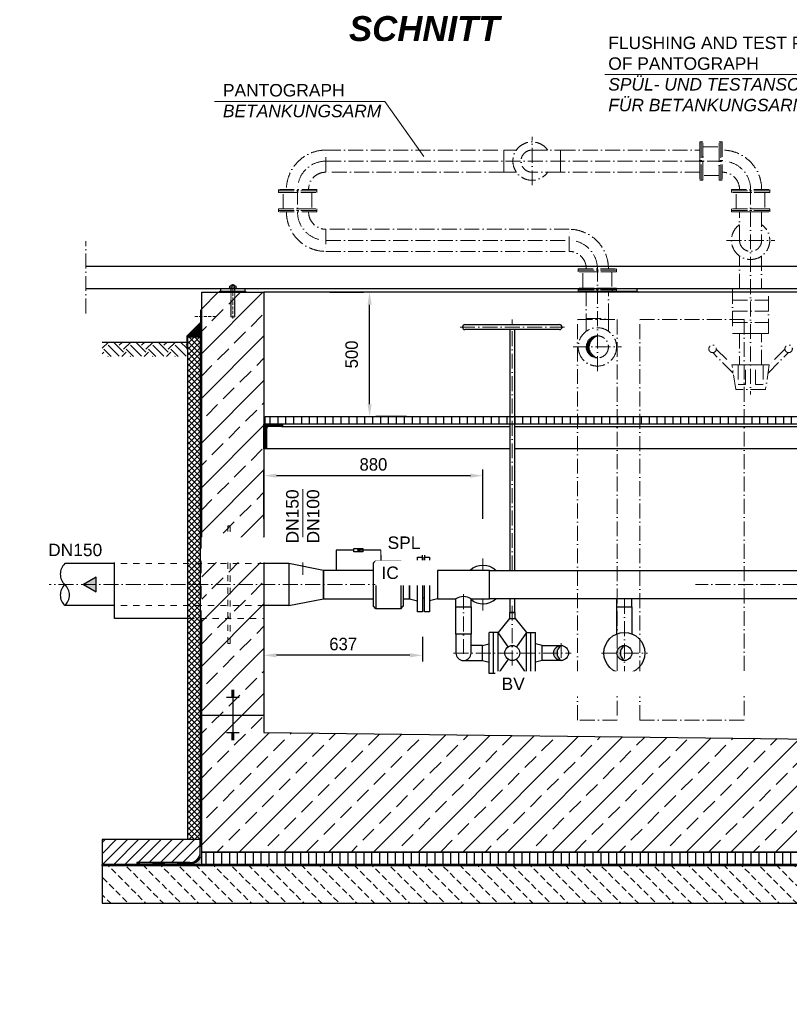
# Model space of a CAD drawing. Header units: millimetres. Extents: x 3814 to 923545, y -36595 to -4911.
# Tile 8 of 54: x 10567 to 13660, y -33863 to -29905. Entities that reach past the tile are written whole.
import ezdxf

# ---------------------------------------------------------------- set-up
doc = ezdxf.new("R2010")
doc.units = ezdxf.units.MM
doc.linetypes.add('ACAD_ISO10W100', pattern=[18, 12, -3, 0, -3])
doc.linetypes.add('JIS_02_1.0', pattern=[2, 1, -1])
for name, color, linetype, lineweight in [('Bemaßung', 7, 'Continuous', 9), ('Beschriftung', 7, 'Continuous', 9), ('P------T2', 7, 'Continuous', 18), ('P-DABDICHTUNG', 7, 'Continuous', 18)]:
    doc.layers.add(name, color=color, linetype=linetype, lineweight=lineweight)
doc.layers.add('P-MU050ENTL', color=7, linetype='Continuous')
doc.layers.add('P-MU150AUSL', color=7, linetype='Continuous')
doc.styles.add('LBB3.5M1000', font='isocp.shx', dxfattribs={"height": 3.5})
doc.dimstyles.new('DIN', dxfattribs={"dimtxt": 2.5, "dimasz": 2.5, "dimexe": 1.25, "dimexo": 0.625, "dimtad": 1, "dimtih": 1, "dimdec": 4, "dimdsep": 46, "dimlunit": 6, "dimtxsty": 'Standard', "dimcen": 2.5, "dimadec": 0, "dimazin": 0, "dimtfac": 1, "dimtdec": 4, "dimtmove": 0, "dimatfit": 3, "dimfxl": 0, "dimtvp": 1, "dimtolj": 1, "dimtzin": 0, "dimarcsym": 0})

# ---------------------------------------------------------------- blocks, each defined once
blk = doc.blocks.new('*D5')
at = {"layer": 'Bemaßung', "color": 0, "lineweight": -2, "transparency": 16777216}
for p, q in [((11548.7, -31911), (11548.7, -31712.9)), ((12378.7, -31737.9), (11598.7, -31737.9)), ((12428.7, -31911), (12428.7, -31712.9))]:
    blk.add_line(p, q, dxfattribs=at)
at = {"layer": 'Bemaßung', "color": 0, "transparency": 16777216}
for points in [[(11598.7, -31729.6), (11598.7, -31746.2), (11548.7, -31737.9)], [(12378.7, -31729.6), (12378.7, -31746.2), (12428.7, -31737.9)]]:
    blk.add_solid(points, dxfattribs=at)
at = {"layer": 'DEFPOINTS', "color": 0, "transparency": 16777216}
for p in [(11548.7, -31737.9), (11548.7, -32071), (12428.7, -32071)]:
    blk.add_point(p, dxfattribs=at)
at = {"layer": 'Bemaßung', "color": 0, "transparency": 16777216, "insert": (11988.7, -31692.9), "char_height": 50, "attachment_point": 5}
blk.add_mtext('\\A1;880', dxfattribs=at)
blk = doc.blocks.new('*D6')
at = {"layer": 'Bemaßung', "color": 0, "lineweight": -2, "transparency": 16777216}
for p, q in [((11813.3, -31000.6), (11948.3, -31000.6)), ((11973.3, -31450.6), (11973.3, -31050.6)), ((12122.2, -31500.6), (11998.3, -31500.6))]:
    blk.add_line(p, q, dxfattribs=at)
at = {"layer": 'Bemaßung', "color": 0, "transparency": 16777216}
for points in [[(11965, -31050.6), (11981.7, -31050.6), (11973.3, -31000.6)], [(11965, -31450.6), (11981.7, -31450.6), (11973.3, -31500.6)]]:
    blk.add_solid(points, dxfattribs=at)
at = {"layer": 'DEFPOINTS', "color": 0, "transparency": 16777216}
for p in [(11973.3, -31000.6), (11973.3, -31000.6), (11962.2, -31500.6)]:
    blk.add_point(p, dxfattribs=at)
at = {"layer": 'Bemaßung', "color": 0, "transparency": 16777216, "insert": (11901.6, -31250.6), "char_height": 50, "attachment_point": 5, "rotation": 90}
blk.add_mtext('\\A1;500', dxfattribs=at)
blk = doc.blocks.new('*D8')
at = {"layer": 'Bemaßung', "color": 0, "lineweight": -2, "transparency": 16777216}
for p, q in [((11548.7, -32385.6), (11548.7, -32484.9)), ((12185.7, -32385.6), (12185.7, -32484.9)), ((12135.7, -32459.9), (11598.7, -32459.9))]:
    blk.add_line(p, q, dxfattribs=at)
at = {"layer": 'Bemaßung', "color": 0, "transparency": 16777216}
for points in [[(11598.7, -32451.6), (11598.7, -32468.2), (11548.7, -32459.9)], [(12135.7, -32451.6), (12135.7, -32468.2), (12185.7, -32459.9)]]:
    blk.add_solid(points, dxfattribs=at)
at = {"layer": 'DEFPOINTS', "color": 0, "transparency": 16777216}
for p in [(11548.7, -32285.6), (12185.7, -32285.6), (11548.7, -32459.9)]:
    blk.add_point(p, dxfattribs=at)
at = {"layer": 'Bemaßung', "color": 0, "transparency": 16777216, "insert": (11867.2, -32414.9), "char_height": 50, "attachment_point": 5}
blk.add_mtext('\\A1;637', dxfattribs=at)

msp = doc.modelspace()

# ---------------------------------------------------------------- hatches: boundary and pattern name
at = {"lineweight": 0}
h = msp.add_hatch(dxfattribs=at)
h.set_pattern_fill('ANSI33', color=256, scale=20)
h.set_pattern_definition([(45, (-3769.42, -32125.63), (-89.8026, 89.8026), []), (45, (-3679.62, -32125.63), (-89.8026, 89.8026), [63.5, -31.75])])
h.paths.add_polyline_path([(14698.70188, -31855.63298), (14448.70188, -31855.63298), (14448.70188, -31000.63298), (14698.70188, -31000.63298)])
h.paths.add_polyline_path([(11548.70188, -32039.13298), (11298.70188, -32039.13298), (11298.70188, -31000.63298), (11548.70188, -31000.63298)])
h.paths.add_polyline_path([(11298.70188, -32039.13298), (11548.70188, -32039.13298), (11548.70188, -32770.63298), (14098.70188, -32800.63298), (14098.70188, -33000.63298), (14448.70188, -33000.63298), (14448.70188, -31855.63298), (14698.70188, -31855.63298), (14698.70188, -33250.63298), (11298.70188, -33250.63298)])
at = {"lineweight": 5}
h = msp.add_hatch(dxfattribs=at)
h.set_pattern_fill('ANSI36', color=256, angle=90)
h.set_pattern_definition([(135, (-3704.4937, -31152.133), (-6.1739261, 1.683798), [7.9375, -1.5875, 0, -1.5875])])
h.paths.add_polyline_path([(11298.70188, -31124.13298), (11242.70188, -31180.13298), (11292.70188, -31180.13298), (11298.70188, -31180.13298)])
at = {"linetype": 'ACAD_ISO10W100', "lineweight": 18, "ltscale": 5}
h = msp.add_hatch(dxfattribs=at)
h.set_pattern_fill('ANSI35', color=256)
h.set_pattern_definition([(45, (12866.477, -31220.292), (-4.4901, 4.4901), []), (45, (12870.967, -31220.292), (-4.4901, 4.4901), [7.9375, -1.5875, 0, -1.5875])])
h.paths.add_polyline_path([(12888.70188, -31175.84193, 0.4142135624), (12844.25188, -31220.29193), (12856.1488, -31220.29193, -0.3270173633)])
h.paths.add_polyline_path([(12856.1488, -31220.29193), (12844.25188, -31220.29193, 0.4142135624), (12888.70188, -31264.74193, -0.3270173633)])
h = msp.add_hatch()
h.set_pattern_fill('EARTH', color=256, scale=10, angle=45)
h.set_pattern_definition([(45, (-10478.57, -31229.77), (7e-15, 89.80256), [63.5, -63.5]), (45, (-10495.41, -31212.93), (7e-15, 89.80256), [63.5, -63.5]), (45, (-10512.246, -31196.095), (7e-15, 89.80256), [63.5, -63.5]), (135, (-10512.246, -31184.87), (-89.80256, 7e-15), [63.5, -63.5]), (135, (-10495.41, -31168.03), (-89.80256, 7e-15), [63.5, -63.5]), (135, (-10478.57, -31151.194), (-89.80256, 7e-15), [63.5, -63.5])])
h.paths.add_polyline_path([(10898.70188, -31258.90864), (10898.70188, -31200.63298), (11238.74445, -31200.63298), (11238.74445, -31258.90864)])
h = msp.add_hatch()
h.set_pattern_fill('ANSI31', color=256, scale=10, angle=45)
h.set_pattern_definition([(90, (-89454.934, 6819.145), (-31.75, 5e-15), [])])
h.paths.add_polyline_path([(14272.85188, -31530.63298), (14272.85188, -31500.63298), (14443.70188, -31500.63298), (14443.70188, -31530.63298)])
h.paths.add_polyline_path([(14272.85188, -31500.63298), (14272.85188, -31530.63298), (11553.70188, -31530.63298), (11553.70188, -31500.63298)])
at = {"lineweight": 9}
h = msp.add_hatch(dxfattribs=at)
h.set_pattern_fill('ANSI31', color=256)
h.set_pattern_definition([(45, (-87854.9343, 6819.1448), (-2.24506403, 2.24506403), [])])
edge = h.paths.add_edge_path()
edge.add_line((11548.70188, -31630.63298), (11548.70188, -31530.63298))
edge.add_line((11548.70188, -31530.63298), (11623.70188, -31530.63298))
edge.add_line((11623.70188, -31530.63298), (11623.70188, -31535.63298))
edge.add_arc((11618.70188, -31535.63298), 5, 270, 360, ccw=False)
edge.add_line((11618.70188, -31540.63298), (11568.70188, -31540.63298))
edge.add_arc((11568.70188, -31550.63298), 10, 450, 540)
edge.add_line((11558.70188, -31550.63298), (11558.70188, -31625.63298))
edge.add_arc((11553.70188, -31625.63298), 5, 270, 360, ccw=False)
edge.add_line((11553.70188, -31630.63298), (11548.70188, -31630.63298))
h = msp.add_hatch(color=256)
h.dxf.hatch_style = 1
h.paths.add_polyline_path([(10823.25349, -32175.63298), (10874.29145, -32205.09976), (10874.29145, -32146.1662)])
h = msp.add_hatch(color=256)
h.dxf.hatch_style = 1
h.paths.add_polyline_path([(12742.70188, -32420.48298, 0.4142135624), (12712.55188, -32450.63298), (12726.67493, -32450.63298, -0.2492718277)])
h.paths.add_polyline_path([(12726.67493, -32450.63298), (12712.55188, -32450.63298, 0.4142135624), (12742.70188, -32480.78298, -0.2492718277)])
h = msp.add_hatch(color=256)
h.dxf.hatch_style = 1
h.paths.add_polyline_path([(12997.20188, -32420.48298, 0.4142135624), (12967.05188, -32450.63298), (12981.17493, -32450.63298, -0.2492718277)])
h.paths.add_polyline_path([(12981.17493, -32450.63298), (12967.05188, -32450.63298, 0.4142135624), (12997.20188, -32480.78298, -0.2492718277)])
h = msp.add_hatch()
h.set_pattern_fill('ANSI31', color=256, scale=10)
h.set_pattern_definition([(45, (14901.702, -33250.633), (-22.45064, 22.45064), [])])
edge = h.paths.add_edge_path()
edge.add_line((11038.32675, -33292.98896), (11038.32675, -33300.63298))
edge.add_line((11038.32675, -33300.63298), (10898.70188, -33300.63298))
edge.add_line((10898.70188, -33300.63298), (10898.70188, -33200.63298))
edge.add_line((10898.70188, -33200.63298), (11292.70188, -33200.63298))
edge.add_line((11292.70188, -33200.63298), (11292.70188, -33250.63298))
edge.add_arc((11250.3459, -33250.63298), 42.35598, 270, 360, ccw=False)
edge.add_line((11250.3459, -33292.98896), (11038.32675, -33292.98896))
at = {"lineweight": 0}
h = msp.add_hatch(dxfattribs=at)
h.set_pattern_fill('AR-CONC', color=256, scale=0.48356)
h.set_pattern_definition([(50, (14780.874, -33275.633), (3.4683817, -0.303444), [0.36267, -3.989368]), (355, (14780.874, -33275.633), (-0.6709456, 3.6372986), [0.290136, -3.1914945]), (100.45144, (14781.163, -33275.6583), (2.797436, 3.3338545), [0.308222, -3.3904412]), (46.1842, (14780.874, -33274.666), (5.16075, -0.8003847), [0.544005, -5.984052]), (96.63564, (14781.304, -33274.7326), (4.519649, 4.710446), [0.462333, -5.085665]), (351.18416, (14780.874, -33274.666), (4.519649, 4.710446), [0.435204, -4.787242]), (21, (14781.3576, -33274.9076), (2.8864024, -1.946903), [0.36267, -3.989368]), (326, (14781.3576, -33274.9076), (1.176575, 3.506534), [0.290136, -3.1914945]), (71.45144, (14781.598, -33275.07), (4.0629775, 1.559631), [0.308222, -3.3904412]), (37.5, (14780.874, -33275.633), (0.05880017, 1.6097408), [0, -3.1528098, 0, -3.2398505, 0, -3.2035835]), (7.5, (14780.874, -33275.633), (1.2720985, 1.9072164), [0, -1.8471984, 0, -3.0802758, 0, -1.2209884]), (327.5, (14779.7957, -33275.633), (2.5813506, -0.1090663), [0, -1.2088994, 0, -3.7717663, 0, -5.0048437]), (317.5, (14779.3122, -33275.633), (2.8200537, 0.4840674), [0, -1.5715693, 0, -2.5048397, 0, -3.5541644])])
edge = h.paths.add_edge_path()
edge.add_line((11224.40281, -33300.63298), (11250.3459, -33298.98896))
edge.add_arc((11250.3459, -33250.63298), 48.35598, 270, 360)
edge.add_line((11298.70188, -33250.63298), (11298.70188, -33300.63298))
edge.add_line((11298.70188, -33300.63298), (11224.40281, -33300.63298))
h = msp.add_hatch()
h.set_pattern_fill('ANSI31', color=256, scale=10, angle=45)
h.set_pattern_definition([(90, (12998.702, -33275.633), (-31.75, 5e-15), [])])
h.paths.add_polyline_path([(11298.70188, -33250.63298), (14698.70188, -33250.63298), (14698.70188, -33300.63298), (11298.70188, -33300.63298)])
h = msp.add_hatch(dxfattribs=at)
h.set_pattern_fill('BETON_UNBEWEHRT', color=256, scale=200, angle=90, pattern_type=2)
h.set_pattern_definition([(135, (-19637.443, -33221.28), (-35.35534, -35.35534), [25, -12.5])])
h.paths.add_polyline_path([(15098.70188, -33306.63298), (10898.70188, -33306.63298), (10898.70188, -33456.63298), (15098.70188, -33456.63298)])
at = {"layer": 'P-DABDICHTUNG'}
h = msp.add_hatch(dxfattribs=at)
h.set_pattern_fill('PLAST', scale=6, angle=90, style=0)
h.set_pattern_definition([(90, (72.6165, -34600.2004), (-1.5, 9e-17), []), (90, (72.429, -34600.2004), (-1.5, 9e-17), []), (90, (72.2415, -34600.2004), (-1.5, 9e-17), [])])
h.paths.add_polyline_path([(11038.32675, -33300.63298), (11038.32675, -33298.98896), (11097.83386, -33298.98896), (11097.83386, -33300.63298)])

# ---------------------------------------------------------------- linework, layer by layer
at = {"linetype": 'ACAD_ISO10W100', "lineweight": 18, "ltscale": 5}
for p, q in [((12626.15188, -30570.71912), (12626.15188, -30376.63429)), ((12626.15188, -30429.22671), (12740.15188, -30429.22671)), ((12740.15188, -30429.22671), (12740.15188, -30518.12671)), ((13390.45949, -30473.67671), (11797.70188, -30473.67671)), ((12740.15188, -30518.12671), (12626.15188, -30518.12671)), ((11683.70188, -30587.67671), (11683.70188, -30677.98432)), ((13504.45949, -30587.67671), (13504.45949, -31411.98432)), ((13460.00949, -30791.98432), (13460.00949, -30677.98432)), ((13460.00949, -30677.98432), (13548.90949, -30677.98432)), ((13548.90949, -30677.98432), (13548.90949, -30791.98432)), ((10833.16805, -31085.63298), (10833.16805, -30795.63298)), ((11797.70188, -30791.98432), (12774.70188, -30791.98432)), ((13407.41707, -30791.98432), (13601.5019, -30791.98432)), ((12888.70188, -31317.33434), (12888.70188, -30905.98432)), ((13431.95949, -31031.98432), (13576.95949, -31031.98432)), ((13431.95949, -31076.98432), (13576.95949, -31076.98432)), ((12336.70188, -31140.63298), (12756.70188, -31140.63298)), ((12546.70188, -31130.63298), (12546.70188, -31110.63298)), ((13431.95949, -31121.98432), (13576.95949, -31121.98432)), ((12791.65946, -31220.29193), (12985.74429, -31220.29193)), ((12405.35188, -32175.63298), (10686.14582, -32175.63298)), ((14054.70188, -32175.63298), (12439.05188, -32175.63298)), ((12350.70188, -32214.18296), (12350.70188, -32480.78298)), ((12428.70188, -32232.78298), (12428.70188, -32280.31059)), ((12546.70188, -32500.78298), (12546.70188, -32232.78298)), ((12997.20188, -32232.78298), (12997.20188, -32543.13298)), ((12742.70188, -32410.48298), (12742.70188, -32490.78298)), ((12310.55188, -32450.63298), (12782.85188, -32450.63298)), ((12904.70188, -32450.63298), (13089.70188, -32450.63298))]:
    msp.add_line(p, q, dxfattribs=at)
for p, q in [((10833.16805, -30895.63298), (14758.70188, -30895.63298)), ((10833.16805, -30985.63298), (14758.70188, -30985.63298)), ((11373.70188, -30985.63298), (11373.70188, -30995.63298)), ((11473.70188, -30995.63298), (11473.70188, -30985.63298)), ((12948.70188, -30985.63298), (12948.70188, -30995.63298)), ((13048.70188, -30995.63298), (13048.70188, -30985.63298)), ((11373.70188, -30995.63298), (11368.70188, -31000.63298)), ((11373.70188, -30995.63298), (11473.70188, -30995.63298)), ((11473.70188, -30995.63298), (11478.70188, -31000.63298)), ((14448.70188, -31000.63298), (11548.70188, -31000.63298)), ((12948.70188, -30995.63298), (12943.70188, -31000.63298)), ((12948.70188, -30995.63298), (13048.70188, -30995.63298)), ((13048.70188, -30995.63298), (13053.70188, -31000.63298)), ((11242.70188, -31180.13298), (11298.70188, -31124.13298)), ((11298.70188, -31180.13298), (11252.70188, -31180.13298)), ((11292.70188, -31180.13298), (11298.70188, -31180.13298)), ((11292.70188, -31180.13298), (11298.70188, -31180.13298)), ((10898.70188, -31200.63298), (11238.74445, -31200.63298)), ((11618.70188, -31540.63298), (12536.70188, -31540.63298)), ((12556.70188, -31540.63298), (14124.25188, -31540.63298)), ((12536.70188, -31630.63298), (11553.70188, -31630.63298)), ((14124.25188, -31630.63298), (12556.70188, -31630.63298)), ((10948.70188, -32091.48298), (10748.70188, -32091.48298)), ((11648.70188, -32091.48298), (11548.70188, -32091.48298)), ((12320.55188, -32264.63298), (12320.55188, -32232.78298)), ((12380.85188, -32264.63298), (12380.85188, -32232.78298)), ((12967.05188, -32264.63298), (12967.05188, -32232.78298)), ((13027.35188, -32264.63298), (13027.35188, -32232.78298)), ((10948.70188, -32259.78298), (10748.70188, -32259.78298)), ((11648.70188, -32259.78298), (11548.70188, -32259.78298)), ((12529.56366, -32425.82766), (12489.70188, -32368.13298)), ((12603.70188, -32368.13298), (12563.8401, -32425.82766)), ((12320.55188, -32374.63298), (12320.55188, -32450.63298)), ((12380.85188, -32450.63298), (12380.85188, -32374.63298)), ((12426.70188, -32420.48298), (12380.85188, -32420.48298)), ((12350.70188, -32480.78298), (12426.70188, -32480.78298)), ((12529.56366, -32475.4383), (12489.70188, -32533.13298)), ((12603.70188, -32533.13298), (12563.8401, -32475.4383)), ((11428.70188, -32600.9797), (11418.70188, -32600.9797)), ((11428.70188, -32604.49961), (11418.70188, -32604.49961)), ((11428.70188, -32608.01951), (11418.70188, -32608.01951)), ((11423.70188, -32600.63298), (11423.70188, -32700.63298)), ((11448.70188, -32629.13894), (11398.70188, -32629.13894)), ((11428.70188, -32611.53942), (11418.70188, -32611.53942)), ((11428.70188, -32615.05932), (11418.70188, -32615.05932)), ((11428.70188, -32618.57923), (11418.70188, -32618.57923)), ((11428.70188, -32622.09913), (11418.70188, -32622.09913)), ((11428.70188, -32625.61904), (11418.70188, -32625.61904)), ((11298.70188, -32700.63298), (11548.70188, -32700.63298)), ((11423.70188, -32700.63298), (11423.70188, -32800.63298)), ((11448.70188, -32772.12702), (11398.70188, -32772.12702)), ((11428.70188, -32775.64693), (11418.70188, -32775.64693)), ((11428.70188, -32779.16683), (11418.70188, -32779.16683)), ((11428.70188, -32782.68674), (11418.70188, -32782.68674)), ((11428.70188, -32786.20664), (11418.70188, -32786.20664)), ((11428.70188, -32789.72655), (11418.70188, -32789.72655)), ((11428.70188, -32793.24645), (11418.70188, -32793.24645)), ((11428.70188, -32796.76636), (11418.70188, -32796.76636)), ((11428.70188, -32800.28626), (11418.70188, -32800.28626)), ((11292.70188, -33200.63298), (10898.70188, -33200.63298)), ((10898.70188, -33200.63298), (10898.70188, -33300.63298)), ((11292.70188, -33250.63298), (11292.70188, -33200.63298)), ((11292.70188, -33300.63298), (10898.70188, -33300.63298)), ((11292.70188, -33300.63298), (10898.70188, -33300.63298)), ((10898.70188, -33306.63298), (10898.70188, -33300.63298)), ((11292.70188, -33300.63298), (10898.70188, -33300.63298)), ((10898.70188, -33300.63298), (11298.70188, -33300.63298)), ((11038.32675, -33292.98896), (11038.32675, -33300.63298)), ((11250.3459, -33292.98896), (11038.32675, -33292.98896)), ((11250.3459, -33298.98896), (11038.32675, -33298.98896))]:
    msp.add_line(p, q)
at = {"linetype": 'Continuous', "lineweight": 9}
for p, q in [((11438.70188, -30982.63298), (11408.70188, -30982.63298)), ((11408.70188, -30985.63298), (11408.70188, -30982.63298)), ((11410.30188, -30981.63298), (11410.30188, -30975.63298)), ((11433.63768, -30974.63298), (11413.76608, -30974.63298)), ((11431.70188, -30972.13298), (11415.70188, -30972.13298)), ((11415.70188, -30972.13298), (11415.70188, -30974.63298)), ((11416.92688, -30971.69788), (11416.92688, -30974.63298)), ((11417.23008, -30981.63298), (11417.23008, -30975.63298)), ((11430.17368, -30981.63298), (11430.17368, -30975.63298)), ((11430.47688, -30971.69788), (11430.47688, -30974.63298)), ((11431.70188, -30972.13298), (11431.70188, -30974.63298)), ((11437.10188, -30981.63298), (11437.10188, -30975.63298)), ((11438.70188, -30985.63298), (11438.70188, -30982.63298))]:
    msp.add_line(p, q, dxfattribs=at)
at = {"linetype": 'JIS_02_1.0', "lineweight": 5, "ltscale": 2}
for p, q in [((11415.20188, -31000.63298), (11415.20188, -30982.63298)), ((11415.70188, -31099.13298), (11415.70188, -30972.13298)), ((11416.92688, -31099.56805), (11416.92688, -30974.63298)), ((11430.47688, -31099.56805), (11430.47688, -30974.63298)), ((11431.70188, -31099.13298), (11431.70188, -30972.13298)), ((11432.20188, -31000.63298), (11432.20188, -30982.63298)), ((11431.70188, -31099.13298), (11415.70188, -31099.13298))]:
    msp.add_line(p, q, dxfattribs=at)
at = {"linetype": 'ACAD_ISO10W100', "lineweight": 5}
for p, q in [((11423.70188, -31105.63298), (11423.70188, -30967.57198)), ((11270.61383, -31097.90374), (11358.1249, -31097.90374))]:
    msp.add_line(p, q, dxfattribs=at)
at = {"linetype": 'JIS_02_1.0', "lineweight": 18, "ltscale": 25}
for p, q in [((11242.70188, -32039.13298), (11548.70188, -32039.13298)), ((11548.70188, -32091.48298), (10948.70188, -32091.48298)), ((11548.70188, -32259.78298), (10948.70188, -32259.78298)), ((11242.70188, -32312.13298), (11548.70188, -32312.13298))]:
    msp.add_line(p, q, dxfattribs=at)
at = {"linetype": 'JIS_02_1.0', "lineweight": 25, "ltscale": 50}
for p, q in [((15098.70188, -33303.63298), (10898.70188, -33303.63298)), ((10898.70188, -33303.63298), (15098.70188, -33303.63298)), ((11250.3459, -33295.98896), (11038.32675, -33295.98896))]:
    msp.add_line(p, q, dxfattribs=at)
at = {"linetype": 'ACAD_ISO10W100', "lineweight": 18, "ltscale": 5}
for points in [[(11797.70188, -30429.22671), (12512.15188, -30429.22671), (12512.15188, -30518.12671), (11797.70188, -30518.12671)], [(13300.15188, -30518.12671), (12740.15188, -30518.12671), (12740.15188, -30429.22671), (13300.15188, -30429.22671)], [(13300.15188, -30396.63429), (13300.15188, -30550.71912), (13306.15188, -30550.71912), (13306.15188, -30396.63429)], [(13306.15188, -30396.63429), (13306.15188, -30550.71912), (13312.15188, -30550.71912), (13312.15188, -30396.63429)], [(13378.45949, -30415.8949), (13378.45949, -30531.45852), (13312.15188, -30531.45852), (13312.15188, -30415.8949)], [(13384.45949, -30396.63429), (13384.45949, -30550.71912), (13378.45949, -30550.71912), (13378.45949, -30396.63429)], [(13390.45949, -30396.63429), (13390.45949, -30550.71912), (13384.45949, -30550.71912), (13384.45949, -30396.63429)], [(11760.74429, -30587.67671), (11606.65946, -30587.67671), (11606.65946, -30593.67671), (11760.74429, -30593.67671)], [(13427.41707, -30587.67671), (13581.5019, -30587.67671), (13581.5019, -30593.67671), (13427.41707, -30593.67671)], [(11760.74429, -30593.67671), (11606.65946, -30593.67671), (11606.65946, -30599.67671), (11760.74429, -30599.67671)], [(11741.48369, -30665.98432), (11625.92007, -30665.98432), (11625.92007, -30599.67671), (11741.48369, -30599.67671)], [(13427.41707, -30593.67671), (13581.5019, -30593.67671), (13581.5019, -30599.67671), (13427.41707, -30599.67671)], [(13446.67767, -30599.67671), (13562.2413, -30599.67671), (13562.2413, -30665.98432), (13446.67767, -30665.98432)], [(11760.74429, -30671.98432), (11606.65946, -30671.98432), (11606.65946, -30665.98432), (11760.74429, -30665.98432)], [(13427.41707, -30671.98432), (13581.5019, -30671.98432), (13581.5019, -30665.98432), (13427.41707, -30665.98432)], [(11760.74429, -30677.98432), (11606.65946, -30677.98432), (11606.65946, -30671.98432), (11760.74429, -30671.98432)], [(13427.41707, -30677.98432), (13581.5019, -30677.98432), (13581.5019, -30671.98432), (13427.41707, -30671.98432)], [(11797.70188, -30836.43432), (12774.70188, -30836.43432), (12774.70188, -30747.53432), (11797.70188, -30747.53432)], [(12811.65946, -30905.98432), (12965.74429, -30905.98432), (12965.74429, -30911.98432), (12811.65946, -30911.98432)], [(12811.65946, -30911.98432), (12965.74429, -30911.98432), (12965.74429, -30917.98432), (12811.65946, -30917.98432)], [(12830.92007, -30917.98432), (12946.48369, -30917.98432), (12946.48369, -30984.29193), (12830.92007, -30984.29193)], [(12811.65946, -30990.29193), (12965.74429, -30990.29193), (12965.74429, -30984.29193), (12811.65946, -30984.29193)], [(12811.65946, -30996.29193), (12965.74429, -30996.29193), (12965.74429, -30990.29193), (12811.65946, -30990.29193)], [(12844.25188, -31106.29193), (12933.15188, -31106.29193), (12933.15188, -30996.29193), (12844.25188, -30996.29193)], [(13576.95949, -31166.98432), (13576.95949, -30986.98432), (13431.95949, -30986.98432), (13431.95949, -31166.98432)], [(13548.90949, -31291.98432), (13548.90949, -31166.98432), (13460.00949, -31166.98432), (13460.00949, -31291.98432)], [(13564.45949, -31391.98432), (13444.45949, -31391.98432), (13429.45949, -31291.98432), (13579.45949, -31291.98432)], [(13484.45949, -31371.98432), (13484.45949, -31291.98432), (13454.45949, -31291.98432), (13454.45949, -31371.98432)], [(13524.45949, -31371.98432), (13524.45949, -31291.98432), (13554.45949, -31291.98432), (13554.45949, -31371.98432)]]:
    msp.add_lwpolyline(points, close=True, dxfattribs=at)
for points in [[(12563.22548, -30518.12671), (12512.15188, -30518.12671), (12512.15188, -30429.22671), (12563.22548, -30429.22671)], [(13548.90949, -30854.91071), (13548.90949, -30986.98432), (13460.00949, -30986.98432), (13460.00949, -30854.91071)], [(12844.25188, -31157.36553), (12844.25188, -31106.29193), (12933.15188, -31106.29193), (12933.15188, -31157.36553)], [(13434.45083, -31325.25993), (13352.51237, -31243.32147)], [(13366.6545, -31229.17933), (13429.45949, -31291.98432)], [(13574.46814, -31325.25993), (13656.40661, -31243.32147)], [(13642.26447, -31229.17933), (13579.45949, -31291.98432)]]:
    msp.add_lwpolyline(points, dxfattribs=at)
for points in [[(11298.70188, -32039.13298), (11298.70188, -31000.63298), (11548.70188, -31000.63298), (11548.70188, -32770.63298), (14098.70188, -32800.63298), (14098.70188, -33000.63298), (14448.70188, -33000.63298), (14448.70188, -32800.63298), (14448.70188, -31000.63298), (14698.70188, -31000.63298), (14698.70188, -31855.63298)], [(14272.85188, -31530.63298), (11553.70188, -31530.63298), (11553.70188, -31500.63298), (14272.85188, -31500.63298)], [(14698.70188, -32005.63298), (14698.70188, -33250.63298), (13848.70188, -33250.63298), (13848.70188, -33250.63298), (11298.70188, -33250.63298), (11298.70188, -32312.13298)], [(12967.05188, -32373.83958), (12967.05188, -32264.63298), (13027.35188, -32264.63298), (13027.35188, -32373.83958)]]:
    msp.add_lwpolyline(points)
for points in [[(11240.74445, -31228.01622), (11240.74445, -31178.01622), (11295.85693, -31122.90374), (11295.85693, -31072.90374), (11293.85693, -31072.90374), (11293.85693, -31122.07531), (11238.74445, -31177.18779), (11238.74445, -31228.01622)], [(11788.70188, -32118.48298), (11648.70188, -32091.48298), (11648.70188, -32259.78298), (11788.70188, -32232.78298)], [(10823.25349, -32175.63298), (10874.29145, -32205.09976), (10874.29145, -32146.1662)], [(12320.55188, -32264.63298), (12380.85188, -32264.63298), (12380.85188, -32374.63298), (12320.55188, -32374.63298)], [(11298.70188, -33250.63298), (14698.70188, -33250.63298), (14698.70188, -33300.63298), (11298.70188, -33300.63298)], [(15098.70188, -33306.63298), (10898.70188, -33306.63298), (10898.70188, -33456.63298), (15098.70188, -33456.63298)]]:
    msp.add_lwpolyline(points, close=True)
msp.add_lwpolyline([(11548.70188, -31630.63298), (11548.70188, -31530.63298), (11623.70188, -31530.63298), (11623.70188, -31535.63298, -0.4142135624), (11618.70188, -31540.63298), (11568.70188, -31540.63298, 0.4142135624), (11558.70188, -31550.63298), (11558.70188, -31625.63298, -0.4142135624), (11553.70188, -31630.63298)], format="xyb", close=True)
at = {"linetype": 'JIS_02_1.0', "lineweight": 18, "ltscale": 25}
msp.add_lwpolyline([(11413.70188, -32412.13298), (11403.70188, -32412.13298), (11403.70188, -31939.13298), (11413.70188, -31939.13298)], close=True, dxfattribs=at)
at = {"linetype": 'ACAD_ISO10W100', "lineweight": 18, "ltscale": 5}
for centre, radius in [((12888.70188, -31220.29193), 77.04242), ((12888.70188, -31220.29193), 44.45), ((13351.67774, -31228.34471), 15), ((13657.24123, -31228.34471), 15)]:
    msp.add_circle(centre, radius, dxfattribs=at)
for centre, radius in [((12997.20188, -32450.63298), 82.5), ((12546.70188, -32450.63298), 30.15)]:
    msp.add_circle(centre, radius)
for centre, radius, start, end in [((11797.70188, -30587.67671), 158.45, 90, 180), ((12626.15188, -30473.67671), 77.04242, 35.23665105, 324.76334895), ((12626.15188, -30473.67671), 44.45, 90, 270), ((13390.45949, -30587.67671), 158.45, 0, 90), ((11797.70188, -30587.67671), 114, 90, 180), ((13390.45949, -30587.67671), 114, 0, 90), ((11797.70188, -30587.67671), 69.55, 90, 180), ((13390.45949, -30587.67671), 69.55, 0, 90), ((11797.70188, -30677.98432), 158.45, 180, 270), ((11797.70188, -30677.98432), 114, 180, 270), ((11797.70188, -30677.98432), 69.55, 180, 270), ((12774.70188, -30905.98432), 158.45, 0, 90), ((13504.45949, -30791.98432), 77.04242, 125.23665105, 54.76334895), ((12774.70188, -30905.98432), 114, 0, 90), ((13504.45949, -30791.98432), 44.45, 180, 0), ((12774.70188, -30905.98432), 69.55, 0, 90), ((12902.77273, -31220.29193), 46.62394, 107.56542608, 252.43457392)]:
    msp.add_arc(centre, radius, start, end, dxfattribs=at)
at = {"linetype": 'Continuous', "lineweight": 9}
for centre, radius, start, end in [((11413.76598, -30981.13298), 6.49999, 57.79575833, 122.20424167), ((11413.76598, -30976.13299), 6.49999, 237.79575833, 302.20424167), ((11423.70188, -30992.71632), 22.08333, 68.76068889, 111.23931111), ((11423.70188, -30996.07508), 21.4421, 72.43264167, 107.56735833), ((11423.70188, -30961.19089), 21.4421, 252.43264167, 287.56735833), ((11433.63778, -30981.13298), 6.49999, 57.79575833, 122.20424167), ((11433.63778, -30976.13299), 6.49999, 237.79575833, 302.20424167)]:
    msp.add_arc(centre, radius, start, end, dxfattribs=at)
at = {"linetype": 'JIS_02_1.0', "lineweight": 5, "ltscale": 2}
msp.add_arc((11423.70188, -31078.54965), 22.08333, 248.76068889, 291.23931111, dxfattribs=at)
for centre, radius, start, end in [((10787.39855, -32133.55798), 57.16414, 132.6049657, 227.3950343), ((10787.39855, -32217.70798), 57.16414, 132.6049657, 227.3950343), ((10710.0052, -32217.70798), 57.16414, 312.6049657, 47.3950343), ((12350.70188, -32450.63298), 30.15, 180, 0), ((11250.3459, -33250.63298), 42.35598, 270, 0)]:
    msp.add_arc(centre, radius, start, end)
at = {"linetype": 'JIS_02_1.0', "lineweight": 25, "ltscale": 50}
msp.add_arc((11250.3459, -33250.63298), 45.35598, 270, 0, dxfattribs=at)
at = {"layer": 'P------T2', "color": 7}
for p, q in [((12918.51046, -30125.27867), (13949.95388, -30125.27867)), ((11349.90966, -30233.95469), (12034.56956, -30233.95469)), ((12034.56956, -30233.95469), (12191.38993, -30455.45332))]:
    msp.add_line(p, q, dxfattribs=at)
at = {"layer": 'P-DABDICHTUNG', "color": 7}
for p, q in [((11097.83386, -33298.98896), (11097.83386, -33300.63298)), ((11250.3459, -33298.98896), (11224.40281, -33300.63298))]:
    msp.add_line(p, q, dxfattribs=at)
msp.add_lwpolyline([(11298.70188, -33226.45499), (11298.70188, -33250.63298, -0.4142135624), (11250.3459, -33298.98896)], format="xyb", dxfattribs=at)
at = {"layer": 'P-MU050ENTL', "linetype": 'Continuous', "ltscale": 10}
for p, q in [((12356.70188, -31130.63298), (12736.70188, -31130.63298)), ((12736.70188, -31150.63298), (12356.70188, -31150.63298)), ((11998.70188, -32078.63298), (11988.70188, -32088.63298)), ((11998.70188, -32078.63298), (11998.70188, -32272.63298)), ((12098.70188, -32078.63298), (12098.70188, -32272.63298)), ((12098.70188, -32078.63298), (12108.70188, -32088.63298)), ((12133.70188, -32118.48298), (12165.70188, -32110.13298)), ((12133.70188, -32118.48298), (12133.70188, -32232.78298)), ((12133.70188, -32118.48298), (12133.70188, -32232.78298)), ((12245.70188, -32118.48298), (12213.70188, -32110.13298)), ((12245.70188, -32118.48298), (12245.70188, -32232.78298)), ((12133.70188, -32232.78298), (12165.70188, -32241.13298)), ((12245.70188, -32232.78298), (12213.70188, -32241.13298)), ((11998.70188, -32272.63298), (11988.70188, -32262.63298)), ((12098.70188, -32272.63298), (12108.70188, -32262.63298)), ((12535.70188, -32312.13298), (12489.70188, -32368.13298)), ((12557.70188, -32312.13298), (12603.70188, -32368.13298)), ((12453.70188, -32533.13298), (12453.70188, -32368.13298)), ((12489.70188, -32368.13298), (12453.70188, -32368.13298)), ((12471.70188, -32533.13298), (12471.70188, -32368.13298)), ((12489.70188, -32533.13298), (12489.70188, -32368.13298)), ((12603.70188, -32533.13298), (12603.70188, -32368.13298)), ((12603.70188, -32368.13298), (12639.70188, -32368.13298)), ((12621.70188, -32533.13298), (12621.70188, -32368.13298)), ((12639.70188, -32533.13298), (12639.70188, -32368.13298)), ((12426.70188, -32420.48298), (12453.70188, -32413.24828)), ((12426.70188, -32480.78298), (12426.70188, -32420.48298)), ((12666.70188, -32420.48298), (12639.70188, -32413.24828)), ((12666.70188, -32480.78298), (12666.70188, -32420.48298)), ((12666.70188, -32420.48298), (12742.70188, -32420.48298)), ((12426.70188, -32480.78298), (12453.70188, -32488.01768)), ((12666.70188, -32480.78298), (12639.70188, -32488.01768)), ((12742.70188, -32480.78298), (12666.70188, -32480.78298)), ((12489.70188, -32533.13298), (12453.70188, -32533.13298)), ((12603.70188, -32533.13298), (12639.70188, -32533.13298))]:
    msp.add_line(p, q, dxfattribs=at)
for points in [[(12193.70188, -32117.41011), (12185.70188, -32117.41011), (12185.70188, -32010.41011), (12193.70188, -32010.41011)], [(12165.70188, -32285.63298), (12165.70188, -32065.63298), (12185.70188, -32065.63298), (12185.70188, -32285.63298)], [(12193.70188, -32285.63298), (12193.70188, -32065.63298), (12213.70188, -32065.63298), (12213.70188, -32285.63298)], [(12133.70188, -32118.48298), (12108.70188, -32118.48298), (12108.70188, -32232.78298), (12133.70188, -32232.78298)], [(12535.70188, -32312.13298), (12557.70188, -32312.13298), (12557.70188, -32288.13298), (12535.70188, -32288.13298)]]:
    msp.add_lwpolyline(points, close=True, dxfattribs=at)
for points in [[(11988.70188, -32262.63298), (11988.70188, -32088.63298)], [(11998.70188, -32078.63298), (12098.70188, -32078.63298)], [(12108.70188, -32088.63298), (12108.70188, -32262.63298)], [(11988.70188, -32118.48298), (11788.70188, -32118.48298), (11788.70188, -32232.78298), (11988.70188, -32232.78298)], [(12187.20188, -32122.13298), (12185.70188, -32122.13298), (12185.70188, -32229.13298), (12193.70188, -32229.13298), (12193.70188, -32122.13298), (12192.20188, -32122.13298)], [(12192.20188, -32117.41011), (12192.20188, -32152.25823), (12187.20188, -32152.25823), (12187.20188, -32117.41011)], [(12536.70188, -32232.78298), (12536.70188, -32288.13298), (12556.70188, -32288.13298), (12556.70188, -32232.78298)], [(12098.70188, -32272.63298), (11998.70188, -32272.63298)]]:
    msp.add_lwpolyline(points, dxfattribs=at)
for centre in [(12742.70188, -32450.63298), (12997.20188, -32450.63298)]:
    msp.add_circle(centre, 30.15, dxfattribs=at)
for centre, radius, start, end in [((12356.70188, -31140.63298), 10, 90, 270), ((12736.70188, -31140.63298), 10, 270, 90), ((12350.70188, -32281.33296), 57.15, 58.15932211, 121.84067789), ((12428.70188, -32175.63298), 77.04242, 231.60448409, 312.11509632), ((12763.04759, -32450.63298), 36.37266, 124.01212107, 235.98787893), ((13017.54759, -32450.63298), 36.37266, 124.01212107, 235.98787893)]:
    msp.add_arc(centre, radius, start, end, dxfattribs=at)
at = {"layer": 'P-MU150AUSL', "linetype": 'Continuous', "ltscale": 10}
for p, q in [((11242.70188, -32039.13298), (10948.70188, -32039.13298)), ((10948.70188, -32312.13298), (10948.70188, -32039.13298)), ((11242.70188, -32312.13298), (10948.70188, -32312.13298))]:
    msp.add_line(p, q, dxfattribs=at)

# ---------------------------------------------------------------- texts
at = {"layer": 'Beschriftung', "insert": (11890.47807, -29724.01976), "char_height": 100, "attachment_point": 1, "style": 'LBB3.5M1000'}
msp.add_mtext_dynamic_manual_height_columns('{\\fArial|b1|i0|c0|p34;SECTION\\P\\fArial|b1|i1|c0|p34;SCHNITT}', width=646.1313798, gutter_width=17.5, heights=[0], dxfattribs=at)
at = {"layer": 'Beschriftung', "char_height": 50, "attachment_point": 1, "style": 'LBB3.5M1000'}
for s, insert, width in [('{\\fArial|b0|i0|c0|p34;FLUSHING AND TEST POINT\\POF PANTOGRAPH\\P\\fArial|b0|i1|c0|p34;SPÜL- UND TESTANSCHLUSS\\PFÜR BETANKUNGSARM}', (12932.4908, -29973.13838), 1019.5004646), ('{\\fArial|b0|i0|c0|p34;PANTOGRAPH\\P\\fArial|b0|i1|c0|p34;BETANKUNGSARM\\fArial|b0|i0|c0|p34; }', (11383.91443, -30163.6649), 1235.8101064), ('\\pi273.99;{\\fArial|b0|i0|c0|p34;REFUELING STREET\\P\\pi218.67;BETANKUNGSSTRASSE\\H1.0213x; }', (7938.29151, -33645.03401), 1235.8101064)]:
    msp.add_mtext(s, dxfattribs=dict(at, insert=insert, width=width))

# ---------------------------------------------------------------- dimensions: what is measured, and where the dimension line sits
at = {"layer": 'Bemaßung', "color": 0}
dim = msp.add_linear_dim(base=(11973.34924, -31000.63298), p1=(11962.22743, -31500.63298), p2=(11973.34924, -31000.63298), angle=90, dimstyle='DIN', override={"dimscale": 20, "dimexo": 8, "dimgap": 1, "dimsah": 1, "dimtmove": 2}, dxfattribs=at)
dim.commit()
dim.dimension.update_dxf_attribs({"geometry": '*D6', "text_midpoint": (11901.5741, -31250.63298), "dimtype": 160})
dim = msp.add_linear_dim(base=(11548.70188, -32459.91641), p1=(12185.70188, -32285.63298), p2=(11548.70188, -32285.63298), dimstyle='DIN', override={"dimscale": 20, "dimexo": 5, "dimgap": 1, "dimsah": 1, "dimtmove": 2}, dxfattribs=at)
dim.commit()
dim.dimension.update_dxf_attribs({"geometry": '*D8', "text_midpoint": (11867.20188, -32414.91641)})

# ---------------------------------------------------------------- next in the draw order: texts
at = {"layer": 'Beschriftung', "insert": (11637.90937, -32010.47526), "char_height": 50, "width": 275.8290734, "attachment_point": 1, "rotation": 90, "style": 'LBB3.5M1000', "bg_fill": 2}
msp.add_mtext('{\\fArial|b0|i0|c0|p34;DN150\\PDN100}', dxfattribs=at)
at = {"layer": 'P-MU050ENTL', "linetype": 'Continuous', "ltscale": 10, "insert": (12020.89806, -32103.15821), "char_height": 50, "width": 1235.8101064, "attachment_point": 1, "style": 'LBB3.5M1000', "bg_fill": 2}
msp.add_mtext('{\\fArial|b0|i0|c0|p34;IC}', dxfattribs=at)

# ---------------------------------------------------------------- next in the draw order: linework, layer by layer
at = {"layer": 'P------T2', "color": 7}
msp.add_line((11704.44043, -32135.83089), (11704.44043, -31792.46524), dxfattribs=at)
at = {"layer": 'P-MU050ENTL', "linetype": 'Continuous', "ltscale": 10}
msp.add_line((12018.70188, -32036.95491), (12018.70188, -32078.63298), dxfattribs=at)
msp.add_lwpolyline([(12380.85188, -32232.78298), (12455.70188, -32232.78298), (12455.70188, -32118.48298), (12245.70188, -32118.48298), (12245.70188, -32232.78298), (12320.55188, -32232.78298)], dxfattribs=at)
msp.add_lwpolyline([(12455.70188, -32118.48298), (13744.70188, -32118.48298), (13744.70188, -32232.78298), (12455.70188, -32232.78298)], close=True, dxfattribs=at)
msp.add_arc((12428.70188, -32175.63298), 77.04242, 47.88490368, 132.11509632, dxfattribs=at)

# ---------------------------------------------------------------- next in the draw order: texts
at = {"layer": 'Beschriftung', "insert": (10681.51506, -32011.25946), "char_height": 50, "width": 1235.8101064, "attachment_point": 1, "style": 'LBB3.5M1000', "bg_fill": 2}
msp.add_mtext('{\\fArial|b0|i0|c0|p34;DN150}', dxfattribs=at)

# ---------------------------------------------------------------- next in the draw order: hatches: boundary and pattern name
at = {"lineweight": 5}
h = msp.add_hatch(dxfattribs=at)
h.set_pattern_fill('ANSI37', color=256, scale=5)
h.set_pattern_definition([(45, (-1976.494, -32190.383), (-11.22532, 11.22532), []), (135, (-1976.494, -32190.383), (-11.22532, -11.22532), [])])
h.paths.add_polyline_path([(11242.70188, -31180.13298), (11292.70188, -31180.13298), (11292.70188, -33200.63298), (11242.70188, -33200.63298)])
at = {"layer": 'P-MU050ENTL', "linetype": 'Continuous', "ltscale": 10}
h = msp.add_hatch(color=256, dxfattribs=at)
h.dxf.hatch_style = 1
h.paths.add_polyline_path([(11924.3914, -32036.95491), (11932.15349, -32032.47346), (11932.15349, -32041.43636)])

# ---------------------------------------------------------------- next in the draw order: linework, layer by layer
at = {"linetype": 'JIS_02_1.0', "lineweight": 25, "ltscale": 50}
msp.add_line((11295.70188, -31180.13298), (11295.70188, -33250.63298), dxfattribs=at)
msp.add_lwpolyline([(11242.70188, -31180.13298), (11292.70188, -31180.13298), (11292.70188, -33200.63298), (11242.70188, -33200.63298)], close=True)
at = {"layer": 'P-MU050ENTL', "linetype": 'Continuous', "ltscale": 10}
for p, q in [((11910.64393, -32036.95491), (11838.70188, -32036.95491)), ((11838.70188, -32036.95491), (11838.70188, -32118.48298)), ((11946.75983, -32036.95491), (11924.3914, -32036.95491)), ((12018.70188, -32036.95491), (11946.75983, -32036.95491))]:
    msp.add_line(p, q, dxfattribs=at)
for points in [[(11946.75983, -32043.94089), (11910.64393, -32043.94089), (11910.64393, -32029.96892), (11946.75983, -32029.96892)], [(11924.3914, -32036.95491), (11932.15349, -32032.47346), (11932.15349, -32041.43636)]]:
    msp.add_lwpolyline(points, close=True, dxfattribs=at)

# ---------------------------------------------------------------- next in the draw order: texts
at = {"layer": 'Beschriftung', "insert": (12045.59768, -31982.29732), "char_height": 50, "width": 1235.8101064, "attachment_point": 1, "style": 'LBB3.5M1000', "bg_fill": 2}
msp.add_mtext('{\\fArial|b0|i0|c0|p34;SPL}', dxfattribs=at)

# ---------------------------------------------------------------- next in the draw order: linework, layer by layer
at = {"linetype": 'ACAD_ISO10W100', "lineweight": 18, "ltscale": 5}
for p, q in [((12546.70188, -32118.48298), (12546.70188, -31150.63298)), ((12428.70188, -32070.95538), (12428.70188, -32118.48298))]:
    msp.add_line(p, q, dxfattribs=at)
for points in [[(12808.70188, -31110.63298), (12968.70188, -31110.63298), (12968.70188, -32720.63298), (12808.70188, -32720.63298)], [(13058.70188, -31110.63298), (13478.70188, -31110.63298), (13478.70188, -32720.63298), (13058.70188, -32720.63298)]]:
    msp.add_lwpolyline(points, close=True, dxfattribs=at)
at = {"layer": 'P-MU050ENTL', "linetype": 'Continuous', "ltscale": 10}
msp.add_lwpolyline([(12556.70188, -32118.48298), (12556.70188, -31150.63298), (12536.70188, -31150.63298), (12536.70188, -32118.48298)], dxfattribs=at)

# ---------------------------------------------------------------- next in the draw order: dimensions: what is measured, and where the dimension line sits
at = {"layer": 'Bemaßung', "color": 0}
dim = msp.add_linear_dim(base=(11548.70188, -31737.89117), p1=(12428.70188, -32070.95538), p2=(11548.70188, -32070.95538), dimstyle='DIN', override={"dimscale": 20, "dimexo": 8, "dimgap": 1, "dimsah": 1, "dimtmove": 2}, dxfattribs=at)
dim.commit()
dim.dimension.update_dxf_attribs({"geometry": '*D5', "text_midpoint": (11988.70188, -31692.89117)})

# ---------------------------------------------------------------- next in the draw order: texts
at = {"layer": 'Beschriftung', "insert": (12503.77392, -32549.67382), "char_height": 50, "width": 1235.8101064, "attachment_point": 1, "style": 'LBB3.5M1000', "bg_fill": 2}
msp.add_mtext('{\\fArial|b0|i0|c0|p34;BV}', dxfattribs=at)

doc.saveas('drawing.dxf')
